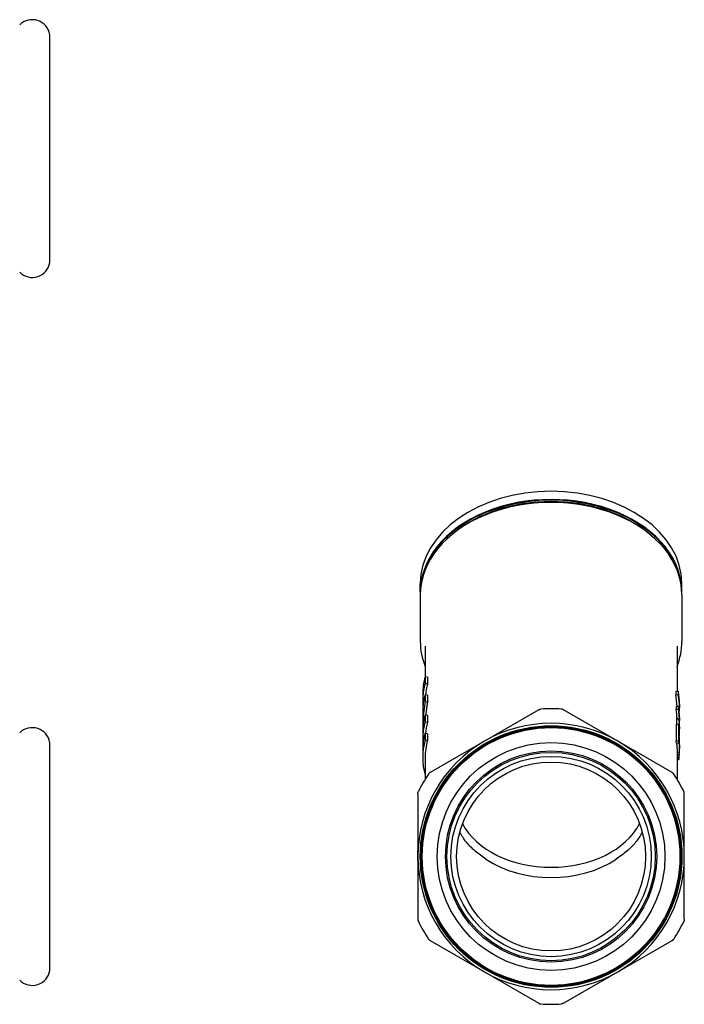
# Model space of a CAD drawing. Header units: millimetres. Extents: x 66 to 3753, y -9 to 348.
# Tile 4 of 4: x 389 to 526, y 144 to 347. Entities that reach past the tile are written whole.
import ezdxf

# ---------------------------------------------------------------- set-up
doc = ezdxf.new("R2010")
doc.units = ezdxf.units.MM
doc.layers.add('DETAIL', color=2, linetype='Continuous')

msp = doc.modelspace()

# ---------------------------------------------------------------- linework, layer by layer
at = {"layer": 'DETAIL'}
for p, q in [((394.94, 296.62), (394.94, 343.62)), ((471.4, 228.61), (471.4, 230.31)), ((525.4, 228.61), (525.4, 230.31)), ((471.4, 228.01), (471.4, 218.4)), ((525.4, 228.01), (525.4, 218.4)), ((472.4, 217.4), (472.4, 211.11)), ((524.4, 217.4), (524.4, 208.11)), ((472.89, 211.04), (472.4, 211.11)), ((472.4, 211.11), (472.4, 209.69)), ((472.89, 209.63), (472.4, 209.69)), ((472.89, 211.04), (472.89, 209.63)), ((471.9, 207.5), (471.9, 202.34)), ((472.89, 207.29), (472.4, 207.36)), ((472.4, 207.36), (472.4, 205.94)), ((472.89, 207.29), (472.89, 205.87)), ((524.13, 208.08), (524.62, 208.13)), ((524.13, 208.08), (524.13, 207.42)), ((524.13, 207.42), (524.62, 207.47)), ((524.62, 208.13), (524.62, 207.47)), ((472.25, 206.8), (471.92, 206.81)), ((471.92, 206.81), (471.92, 204.47)), ((472.89, 205.87), (472.4, 205.94)), ((524.9, 205.43), (524.9, 204.76)), ((495.88, 204.31), (484.65, 197.83)), ((512.15, 197.83), (500.93, 204.31)), ((524.2, 204.99), (524.69, 205.03)), ((524.2, 204.99), (524.2, 204.41)), ((524.2, 204.41), (524.69, 204.46)), ((524.69, 205.03), (524.69, 204.46)), ((471.9, 201.8), (471.9, 200.13)), ((472.89, 203.12), (472.4, 203.19)), ((472.4, 203.19), (472.4, 201.78)), ((472.89, 201.71), (472.4, 201.78)), ((472.89, 203.12), (472.89, 201.71)), ((524.2, 201.35), (524.69, 201.39)), ((524.2, 201.35), (524.2, 197.9)), ((524.33, 202.38), (524.83, 202.41)), ((524.35, 202.47), (524.85, 202.49)), ((524.69, 201.39), (524.69, 197.94)), ((524.9, 202.69), (524.9, 202.11)), ((471.9, 199.59), (471.9, 194.42)), ((472.89, 199.37), (472.4, 199.44)), ((472.4, 199.44), (472.4, 198.03)), ((472.89, 199.37), (472.89, 197.96)), ((524.77, 200.13), (524.77, 197.45)), ((524.9, 200.77), (524.9, 200.39)), ((394.94, 150.52), (394.94, 197.52)), ((472.25, 198.89), (471.92, 198.89)), ((471.92, 198.89), (471.92, 196.56)), ((472.89, 197.96), (472.4, 198.03)), ((484.65, 197.83), (473.43, 191.35)), ((523.38, 191.35), (512.15, 197.83)), ((524.2, 197.9), (524.69, 197.94)), ((524.27, 197.41), (524.77, 197.45)), ((524.4, 196.27), (524.4, 189.96)), ((524.4, 195.55), (524.9, 195.54)), ((524.9, 197.06), (524.9, 196.27)), ((472.4, 194.42), (472.4, 189.96)), ((524.4, 195.06), (524.89, 195.05)), ((524.4, 194.57), (524.86, 194.56)), ((524.4, 194.38), (524.84, 194.36)), ((524.4, 194.08), (524.8, 194.05)), ((524.4, 194.06), (524.74, 194.04)), ((472.4, 190.82), (472.4, 190.82)), ((470.9, 186.98), (470.9, 174.02)), ((525.9, 174.02), (525.9, 186.98)), ((525.9, 176.16), (525.9, 176.16)), ((470.9, 174.02), (470.9, 161.06)), ((525.9, 161.06), (525.9, 174.02)), ((470.9, 171.87), (470.9, 171.88)), ((473.43, 156.68), (484.65, 150.2)), ((512.15, 150.2), (523.38, 156.68)), ((484.65, 150.2), (495.88, 143.72)), ((500.93, 143.72), (512.15, 150.2))]:
    msp.add_line(p, q, dxfattribs=at)
at = {"layer": 'DETAIL', "flags": 128}
for points in [[(471.4, 218.4), (471.42, 217.75), (471.46, 217.09), (471.54, 216.43), (471.65, 215.78), (471.79, 215.13), (471.97, 214.49), (472.17, 213.84), (472.4, 213.21)], [(524.4, 213.21), (524.63, 213.84), (524.84, 214.49), (525.01, 215.13), (525.15, 215.78), (525.26, 216.43), (525.34, 217.09), (525.39, 217.75), (525.4, 218.4)], [(472.4, 205.94), (472.35, 205.69), (472.31, 205.44), (472.27, 205.18), (472.24, 204.93), (472.2, 204.67), (472.17, 204.42), (472.14, 204.16), (472.11, 203.91), (472.08, 203.65), (472.06, 203.4), (472.03, 203.14), (472.01, 202.88), (471.99, 202.63), (471.97, 202.37), (471.96, 202.11), (471.94, 201.86), (471.93, 201.6), (471.92, 201.34), (471.91, 201.08), (471.91, 200.83), (471.9, 200.57), (471.9, 200.31), (471.9, 200.05), (471.9, 199.8)], [(472.89, 205.87), (472.87, 205.76), (472.85, 205.65), (472.83, 205.54), (472.81, 205.43), (472.8, 205.32), (472.78, 205.2), (472.76, 205.09), (472.75, 204.98), (472.73, 204.87), (472.71, 204.75), (472.7, 204.64), (472.68, 204.53), (472.67, 204.42), (472.66, 204.3), (472.64, 204.19), (472.63, 204.08), (472.62, 203.96), (472.6, 203.85), (472.59, 203.74), (472.58, 203.63), (472.57, 203.51), (472.56, 203.4), (472.55, 203.29), (472.54, 203.17)], [(471.93, 203.22), (471.93, 203.16), (471.93, 203.1), (471.92, 203.04), (471.92, 202.99), (471.92, 202.93), (471.92, 202.87), (471.92, 202.81), (471.91, 202.75), (471.91, 202.69), (471.91, 202.63), (471.91, 202.57), (471.91, 202.51), (471.91, 202.45), (471.91, 202.39), (471.91, 202.33), (471.9, 202.27), (471.9, 202.21), (471.9, 202.15), (471.9, 202.09), (471.9, 202.04), (471.9, 201.98), (471.9, 201.92), (471.9, 201.86), (471.9, 201.8)], [(495.88, 204.31), (495.89, 204.32), (495.91, 204.33), (495.93, 204.34), (495.94, 204.35), (495.96, 204.36), (495.98, 204.37), (496, 204.37), (496.01, 204.38), (496.03, 204.39), (496.05, 204.39), (496.07, 204.4), (496.09, 204.41), (496.1, 204.41), (496.12, 204.42), (496.14, 204.42), (496.16, 204.42), (496.18, 204.43), (496.2, 204.43), (496.21, 204.44), (496.23, 204.44), (496.25, 204.44), (496.27, 204.44), (496.29, 204.44), (496.31, 204.45)], [(500.93, 204.31), (500.91, 204.32), (500.89, 204.33), (500.88, 204.34), (500.86, 204.35), (500.84, 204.36), (500.82, 204.37), (500.81, 204.37), (500.79, 204.38), (500.77, 204.39), (500.75, 204.39), (500.73, 204.4), (500.72, 204.41), (500.7, 204.41), (500.68, 204.42), (500.66, 204.42), (500.64, 204.42), (500.62, 204.43), (500.61, 204.43), (500.59, 204.44), (500.57, 204.44), (500.55, 204.44), (500.53, 204.44), (500.51, 204.44), (500.49, 204.45)], [(524.9, 197.06), (524.9, 197.22), (524.9, 197.38), (524.9, 197.54), (524.9, 197.7), (524.9, 197.86), (524.89, 198.02), (524.89, 198.18), (524.89, 198.34), (524.88, 198.5), (524.88, 198.66), (524.87, 198.82), (524.87, 198.98), (524.86, 199.14), (524.86, 199.3), (524.85, 199.46), (524.84, 199.62), (524.84, 199.78), (524.83, 199.94), (524.82, 200.1), (524.81, 200.26), (524.8, 200.42), (524.79, 200.57), (524.78, 200.73), (524.77, 200.89)], [(524.9, 195.54), (524.9, 195.73), (524.9, 195.92), (524.9, 196.11), (524.9, 196.31), (524.9, 196.5), (524.9, 196.69), (524.9, 196.88), (524.9, 197.07), (524.89, 197.26), (524.89, 197.45), (524.88, 197.64), (524.88, 197.84), (524.87, 198.03), (524.87, 198.22), (524.86, 198.41), (524.85, 198.6), (524.85, 198.79), (524.84, 198.98), (524.83, 199.17), (524.82, 199.36), (524.81, 199.56), (524.8, 199.75), (524.78, 199.94), (524.77, 200.13)], [(524.4, 196.27), (524.4, 196.32), (524.4, 196.37), (524.4, 196.41), (524.4, 196.46), (524.4, 196.51), (524.4, 196.56), (524.4, 196.6), (524.4, 196.65), (524.4, 196.7), (524.4, 196.75), (524.4, 196.8), (524.4, 196.84), (524.4, 196.89), (524.4, 196.94), (524.4, 196.99), (524.4, 197.04), (524.4, 197.08), (524.39, 197.13), (524.39, 197.18), (524.39, 197.23), (524.39, 197.28), (524.39, 197.32), (524.39, 197.37), (524.39, 197.42)], [(473.43, 191.35), (473.41, 191.34), (473.39, 191.33), (473.38, 191.32), (473.36, 191.31), (473.35, 191.3), (473.33, 191.29), (473.31, 191.28), (473.3, 191.27), (473.28, 191.25), (473.27, 191.24), (473.26, 191.23), (473.24, 191.22), (473.23, 191.2), (473.21, 191.19), (473.2, 191.18), (473.19, 191.16), (473.18, 191.15), (473.16, 191.13), (473.15, 191.12), (473.14, 191.11), (473.13, 191.09), (473.12, 191.08), (473.11, 191.06), (473.1, 191.05)], [(523.38, 191.35), (523.39, 191.34), (523.41, 191.33), (523.43, 191.32), (523.44, 191.31), (523.46, 191.3), (523.47, 191.29), (523.49, 191.28), (523.5, 191.27), (523.52, 191.25), (523.53, 191.24), (523.55, 191.23), (523.56, 191.22), (523.57, 191.2), (523.59, 191.19), (523.6, 191.18), (523.61, 191.16), (523.63, 191.15), (523.64, 191.13), (523.65, 191.12), (523.66, 191.11), (523.67, 191.09), (523.68, 191.08), (523.69, 191.06), (523.71, 191.05)], [(470.9, 186.98), (470.9, 187), (470.9, 187.02), (470.9, 187.04), (470.9, 187.06), (470.91, 187.08), (470.91, 187.09), (470.91, 187.11), (470.91, 187.13), (470.92, 187.15), (470.92, 187.17), (470.92, 187.19), (470.93, 187.21), (470.93, 187.23), (470.94, 187.24), (470.94, 187.26), (470.95, 187.28), (470.95, 187.3), (470.96, 187.32), (470.97, 187.33), (470.97, 187.35), (470.98, 187.37), (470.99, 187.38), (470.99, 187.4), (471, 187.42)], [(525.9, 186.98), (525.9, 187), (525.9, 187.02), (525.9, 187.04), (525.9, 187.06), (525.9, 187.08), (525.89, 187.09), (525.89, 187.11), (525.89, 187.13), (525.89, 187.15), (525.88, 187.17), (525.88, 187.19), (525.87, 187.21), (525.87, 187.23), (525.87, 187.24), (525.86, 187.26), (525.85, 187.28), (525.85, 187.3), (525.84, 187.32), (525.84, 187.33), (525.83, 187.35), (525.82, 187.37), (525.81, 187.38), (525.81, 187.4), (525.8, 187.42)], [(479.65, 178.94), (479.65, 178.94), (479.64, 178.95), (479.64, 178.96), (479.64, 178.96), (479.64, 178.97), (479.63, 178.98), (479.63, 178.98), (479.63, 178.99), (479.62, 179), (479.62, 179), (479.62, 179.01), (479.61, 179.02), (479.61, 179.03), (479.61, 179.03), (479.6, 179.04), (479.6, 179.05), (479.6, 179.05), (479.59, 179.06), (479.59, 179.07), (479.59, 179.07), (479.58, 179.08), (479.58, 179.09), (479.58, 179.09), (479.57, 179.1)], [(484.96, 173.47), (484.67, 173.67), (484.38, 173.87), (484.1, 174.07), (483.82, 174.28), (483.55, 174.49), (483.28, 174.7), (483.02, 174.91), (482.76, 175.13), (482.51, 175.35), (482.26, 175.57), (482.02, 175.8), (481.79, 176.02), (481.57, 176.25), (481.35, 176.49), (481.14, 176.72), (480.94, 176.96), (480.75, 177.2), (480.56, 177.44), (480.39, 177.68), (480.22, 177.93), (480.07, 178.18), (479.92, 178.43), (479.78, 178.68), (479.65, 178.94)], [(517.15, 178.94), (517.02, 178.68), (516.88, 178.43), (516.74, 178.18), (516.58, 177.93), (516.41, 177.68), (516.24, 177.44), (516.05, 177.2), (515.86, 176.96), (515.66, 176.72), (515.45, 176.49), (515.24, 176.25), (515.01, 176.02), (514.78, 175.8), (514.54, 175.57), (514.3, 175.35), (514.04, 175.13), (513.79, 174.91), (513.52, 174.7), (513.25, 174.49), (512.98, 174.28), (512.7, 174.07), (512.42, 173.87), (512.13, 173.67), (511.84, 173.47)], [(517.23, 179.1), (517.22, 179.09), (517.22, 179.09), (517.22, 179.08), (517.21, 179.07), (517.21, 179.07), (517.21, 179.06), (517.21, 179.05), (517.2, 179.05), (517.2, 179.04), (517.2, 179.03), (517.19, 179.03), (517.19, 179.02), (517.19, 179.01), (517.18, 179), (517.18, 179), (517.18, 178.99), (517.17, 178.98), (517.17, 178.98), (517.17, 178.97), (517.16, 178.96), (517.16, 178.96), (517.16, 178.95), (517.15, 178.94), (517.15, 178.94)], [(470.9, 173.1), (470.9, 174.16), (470.9, 175.21)], [(470.9, 161.06), (470.9, 161.04), (470.9, 161.02), (470.9, 161), (470.9, 160.98), (470.91, 160.96), (470.91, 160.94), (470.91, 160.92), (470.91, 160.9), (470.92, 160.88), (470.92, 160.87), (470.92, 160.85), (470.93, 160.83), (470.93, 160.81), (470.94, 160.79), (470.94, 160.77), (470.95, 160.76), (470.95, 160.74), (470.96, 160.72), (470.97, 160.7), (470.97, 160.69), (470.98, 160.67), (470.99, 160.65), (470.99, 160.63), (471, 160.62)], [(525.9, 161.06), (525.9, 161.04), (525.9, 161.02), (525.9, 161), (525.9, 160.98), (525.9, 160.96), (525.89, 160.94), (525.89, 160.92), (525.89, 160.9), (525.89, 160.88), (525.88, 160.87), (525.88, 160.85), (525.87, 160.83), (525.87, 160.81), (525.87, 160.79), (525.86, 160.77), (525.85, 160.76), (525.85, 160.74), (525.84, 160.72), (525.84, 160.7), (525.83, 160.69), (525.82, 160.67), (525.81, 160.65), (525.81, 160.63), (525.8, 160.62)], [(473.43, 156.68), (473.41, 156.69), (473.39, 156.7), (473.38, 156.71), (473.36, 156.72), (473.35, 156.73), (473.33, 156.75), (473.31, 156.76), (473.3, 156.77), (473.28, 156.78), (473.27, 156.79), (473.26, 156.81), (473.24, 156.82), (473.23, 156.83), (473.21, 156.85), (473.2, 156.86), (473.19, 156.87), (473.18, 156.89), (473.16, 156.9), (473.15, 156.92), (473.14, 156.93), (473.13, 156.95), (473.12, 156.96), (473.11, 156.98), (473.1, 156.99)], [(523.38, 156.68), (523.39, 156.69), (523.41, 156.7), (523.43, 156.71), (523.44, 156.72), (523.46, 156.73), (523.47, 156.75), (523.49, 156.76), (523.5, 156.77), (523.52, 156.78), (523.53, 156.79), (523.55, 156.81), (523.56, 156.82), (523.57, 156.83), (523.59, 156.85), (523.6, 156.86), (523.61, 156.87), (523.63, 156.89), (523.64, 156.9), (523.65, 156.92), (523.66, 156.93), (523.67, 156.95), (523.68, 156.96), (523.69, 156.98), (523.71, 156.99)], [(495.88, 143.72), (495.89, 143.71), (495.91, 143.7), (495.93, 143.69), (495.94, 143.69), (495.96, 143.68), (495.98, 143.67), (496, 143.66), (496.01, 143.66), (496.03, 143.65), (496.05, 143.64), (496.07, 143.64), (496.09, 143.63), (496.1, 143.63), (496.12, 143.62), (496.14, 143.62), (496.16, 143.61), (496.18, 143.61), (496.2, 143.6), (496.21, 143.6), (496.23, 143.6), (496.25, 143.6), (496.27, 143.59), (496.29, 143.59), (496.31, 143.59)], [(500.93, 143.72), (500.91, 143.71), (500.89, 143.7), (500.88, 143.69), (500.86, 143.69), (500.84, 143.68), (500.82, 143.67), (500.81, 143.66), (500.79, 143.66), (500.77, 143.65), (500.75, 143.64), (500.73, 143.64), (500.72, 143.63), (500.7, 143.63), (500.68, 143.62), (500.66, 143.62), (500.64, 143.61), (500.62, 143.61), (500.61, 143.6), (500.59, 143.6), (500.57, 143.6), (500.55, 143.6), (500.53, 143.59), (500.51, 143.59), (500.49, 143.59)]]:
    msp.add_lwpolyline(points, dxfattribs=at)
at = {"layer": 'DETAIL'}
for radius in [27, 26.8, 26.6, 23.5, 21.8, 21.5, 20.67, 19.5]:
    msp.add_circle((498.4, 174.02), radius, dxfattribs=at)
for centre, radius, start, end in [((391.31, 343.05), 3.67, 8.9819, 134.9996), ((391.31, 297.2), 3.67, 225.0004, 351.0181), ((498.4, 174.02), 30.5, 86.0638, 93.9362), ((498.4, 174.02), 27.5, 60, 120), ((391.31, 196.94), 3.67, 8.9819, 134.9996), ((498.4, 174.02), 27.5, 120, 180), ((498.4, 174.02), 27.5, 0, 60), ((498.4, 174.02), 30.5, 146.0638, 153.9362), ((498.4, 174.02), 30.5, 26.0638, 33.9362), ((498.4, 174.02), 27.5, 180, 240), ((498.4, 174.02), 27.5, 300, 0), ((498.4, 174.02), 30.5, 206.0638, 213.9362), ((498.4, 174.02), 30.5, 326.0638, 333.9362), ((391.31, 151.09), 3.67, 225.0004, 351.0181), ((498.4, 174.02), 27.5, 240, 300), ((498.4, 174.02), 30.5, 266.0638, 273.9362)]:
    msp.add_arc(centre, radius, start, end, dxfattribs=at)
for centre, major_axis, ratio, start_param, end_param in [((498.4, 228.61), (-27, 0), 0.707107, 3.125851, 6.298927), ((498.4, 230.31), (-27, 0), 0.707107, 3.141593, 6.283185), ((498.4, 228.01), (27, 0), 0.707107, 0, 3.141593), ((498.4, 228.54), (-26.9, 0), 0.707107, 3.261523, 6.163254), ((498.4, 228.54), (-26.5, 0), 0.707107, 3.860822, 5.563956), ((498.4, 207.5), (-26.5, 0), 0.707107, 6.089672, 6.283185), ((498.4, 206.09), (-26.5, 0), 0.707107, 6.089672, 6.244714), ((498.4, 206.09), (-26, 0), 0.707107, 6.089672, 6.214734), ((498.4, 203.75), (-26.5, 0), 0.707107, 6.089672, 6.244714), ((498.4, 204.76), (26, 0), 0.707107, 0.012997, 0.144736), ((498.4, 205.43), (26.5, 0), 0.707107, 0, 0.144736), ((498.4, 204.76), (26.5, 0), 0.707107, 6.227732, 6.427921), ((498.4, 202.34), (-26.5, 0), 0.707107, 6.23602, 6.294247), ((498.4, 202.11), (26, 0), 0.707107, 0.019608, 0.125328), ((498.4, 202.69), (26.5, 0), 0.707107, 0, 0.125328), ((498.4, 202.11), (26.5, 0), 0.707107, 6.2546, 6.408513), ((498.4, 199.59), (-26.5, 0), 0.707107, 6.089672, 6.283185), ((498.4, 198.17), (-26.5, 0), 0.707107, 6.089672, 6.244714), ((498.4, 198.17), (-26, 0), 0.707107, 6.089672, 6.214734), ((442.68, 203), (81.72, 0), 0.186541, 6.24269, 6.248709), ((491.67, 200.39), (32.73, 0), 0.950968, 0.03137, 0.064054), ((498.4, 199.05), (26.5, 0), 0.707107, 0.098564, 0.125328), ((443.74, 203), (81.16, 0), 0.177798, 6.242164, 6.248261), ((491.8, 200.39), (33.11, 0), 0.948572, 6.2388, 6.347487), ((491.8, 200.77), (33.11, 0), 0.948572, 6.283182, 6.337944), ((498.4, 195.84), (-26.5, 0), 0.707107, 6.089672, 6.244714), ((498.4, 194.42), (-26.5, 0), 0.707107, 6.089672, 6.476698), ((498.4, 194.42), (-26, 0), 0.707107, 6.089672, 6.283185), ((498.4, 195.6), (26, 0), 0.707107, 0.098564, 0.125328), ((498.4, 195.6), (26.5, 0), 0.707107, 0.098564, 0.125328), ((487.54, 196.11), (37.36, 0), 0.976815, 6.254061, 6.267507), ((474.3, 194.12), (50.6, 0), 0.020044, 6.204247, 6.219738), ((496.89, 195.3), (28.01, 0), 0.522423, 6.197725, 6.218482), ((498.4, 195.6), (26.5, 0), 0.707107, 6.216647, 6.227305), ((496.88, 195.85), (28.02, 0), 0.852686, 6.228847, 6.24956), ((483.6, 174.02), (-8, 0), 0.707107, 5.228724, 5.248083), ((498.41, 185.59), (-21.01, 0), 0.707107, 0.464804, 0.464806), ((498.4, 185.58), (-19.5, 0), 0.707107, 0.354862, 2.786731), ((513.2, 174.02), (8, 0), 0.707107, 1.035099, 1.054458), ((498.4, 185.59), (-21.01, 0), 0.707107, 2.676787, 2.676788), ((498.4, 183.46), (19.5, 0), 0.707107, 3.952189, 5.472589)]:
    msp.add_ellipse(centre, major_axis=major_axis, ratio=ratio, start_param=start_param, end_param=end_param, dxfattribs=at)

doc.saveas('drawing.dxf')
